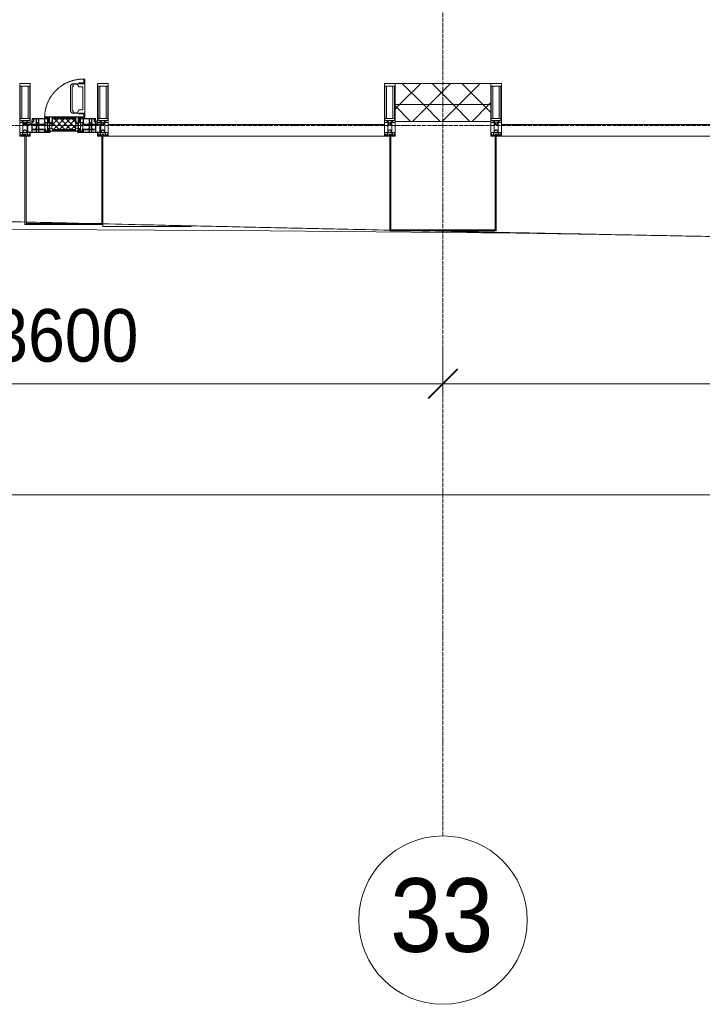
# Model space of a CAD drawing. Header units: millimetres. Extents: x 108703 to 201767, y 7718 to 232073.
# Tile 20 of 43: x 127540 to 130782, y 11226 to 15903. Entities that reach past the tile are written whole.
import ezdxf

# ---------------------------------------------------------------- set-up
doc = ezdxf.new("R2010")
doc.units = ezdxf.units.MM
for name, pattern in [('-D1-02х01', [3, 2, -1]), ('ADSK_Линия сетки', [25, 20, -2.5, 0, -2.5]), ('Линия сетки', [25, 20, -2.5, 0, -2.5])]:
    doc.linetypes.add(name, pattern=pattern)
for name, color, linetype, lineweight in [('Импосты витража', 7, 'Continuous', 18), ('Колонны', 7, 'Continuous', 18), ('Окна', 7, 'Continuous', 18), ('Оси', 7, 'Continuous', 9), ('Панели витража', 7, 'Continuous', 18), ('Размеры', 7, 'Continuous', 9), ('Размеры-100', 7, 'Continuous', 9), ('Стены разрез', 7, 'Continuous', 40), ('Стены штриховка', 7, 'Continuous', 40), ('Форма', 7, 'Continuous', 18), ('Формообразующий элемент-перекрытие', 7, 'Continuous', 18), ('Элементы узлов', 7, 'Continuous', 18)]:
    doc.layers.add(name, color=color, linetype=linetype, lineweight=lineweight)
doc.styles.add('Arial', font='arial.ttf', dxfattribs={"width": 0.9, "height": 250})
doc.styles.add('Arial_1', font='arial.ttf', dxfattribs={"width": 0.9, "height": 350})
doc.dimstyles.new('Основной_2_5_мм', dxfattribs={"dimscale": 304.8, "dimtxt": 255.06485, "dimasz": 0.463911, "dimexe": 0.492126, "dimexo": 0.492126, "dimgap": 0.098425, "dimtad": 1, "dimdec": 0, "dimdsep": 46, "dimtxsty": 'Arial', "dimblk1": 'OBLIQUE', "dimblk2": 'OBLIQUE', "dimsah": 1, "dimcen": 0.09, "dimdle": 0.492126, "dimazin": 2, "dimtfac": 1, "dimtdec": 4, "dimtix": 1, "dimtmove": 0, "dimatfit": 3, "dimfxl": 1, "dimtvp": 1, "dimtolj": 1, "dimtzin": 0, "dimlwd": 20, "dimlwe": 20, "dimarcsym": 2})
pattern_1 = [(45, (0, 0), (-70.71068, 70.71068), []), (135, (0, 0), (-70.71068, -70.71068), [])]

# ---------------------------------------------------------------- blocks, each defined once
blk = doc.blocks.new('Rectangular Mullion - 50Wx250H-2623690-МКСС_К4_L25_84_600_')
at = {"layer": 'Элементы узлов', "color": 253, "lineweight": 5, "true_color": 0xaaaaaa}
for p, q in [((-25, 65.2), (-25, 250)), ((-25, 250), (0, 250)), ((-23, 237.3), (0, 237.3)), ((-23, 237.3), (-23, 73.6)), ((-14.9, 84), (-14.9, 237.3)), ((25, 250), (0, 250)), ((23, 237.3), (0, 237.3)), ((14.9, 84), (14.9, 237.3)), ((23, 237.3), (23, 73.6)), ((25, 65.2), (25, 250)), ((-14, 65.2), (-25, 65.2)), ((0, 84), (-23, 84)), ((-0.5, 73.6), (-23, 73.6)), ((-14, 71.3), (-14, 65.2)), ((-10, 71.3), (-14, 71.3)), ((-10, 53), (-10, 71.3)), ((-8.7, 53), (-10, 53)), ((-10, 53), (-10, 17)), ((-8.7, 53), (-7, 54.7)), ((-7, 65.2), (-5.9, 67.3)), ((-7, 65.2), (-7, 54.7)), ((-4.1, 67.3), (-5.9, 67.3)), ((-4.1, 67.3), (-2.9, 65.1)), ((-2.9, 65.1), (-2.9, 54.6)), ((-1.3, 53), (-2.9, 54.6)), ((0, 53), (-1.3, 53)), ((0, 84), (23, 84)), ((0, 53), (1.3, 53)), ((0.5, 73.6), (23, 73.6)), ((1.3, 53), (2.9, 54.6)), ((4.1, 67.3), (2.9, 65.1)), ((2.9, 65.1), (2.9, 54.6)), ((4.1, 67.3), (5.9, 67.3)), ((7, 65.2), (5.9, 67.3)), ((7, 65.2), (7, 54.7)), ((8.7, 53), (7, 54.7)), ((8.7, 53), (10, 53)), ((10, 71.3), (14, 71.3)), ((10, 53), (10, 71.3)), ((10, 53), (10, 17)), ((14, 71.3), (14, 65.2)), ((14, 65.2), (25, 65.2)), ((-23.8, 14.6), (-25, 14.2)), ((-25, 0), (-25, 14.2)), ((-22.3, 17), (-23.8, 17)), ((-23.8, 17), (-23.8, 14.6)), ((-22.5, 10.6), (-23.8, 14.6)), ((-22.5, 10.6), (-23.7, 9.9)), ((-23.7, 1.3), (-23.7, 9.9)), ((-23.7, 1.3), (-11.8, 1.3)), ((-23.2, 10.2), (-22.5, 8)), ((-22.5, 8), (-22.5, 4.5)), ((-21.3, 4.5), (-22.5, 4.5)), ((-22.3, 17), (-22.3, 16)), ((-22.3, 16), (-21.3, 16)), ((-19, 17.6), (-21.3, 16)), ((-21.3, 4.5), (-21.3, 6.5)), ((-21.3, 6.5), (-14.2, 6.5)), ((-18.4, 16.6), (-19, 17.6)), ((-7.4, 16.6), (-18.4, 16.6)), ((-14.2, 6.5), (-14.2, 4.5)), ((-13.2, 4.5), (-14.2, 4.5)), ((-13.2, 4.5), (-12.2, 7.2)), ((-12.7, 7.6), (-11.3, 11.4)), ((-12.7, 7.6), (-11.8, 6.9)), ((-12.2, 9), (-12.2, 14.8)), ((-12.2, 14.8), (0, 14.8)), ((-11.8, 1.3), (-11.8, 6.9)), ((-10.5, 11.2), (-11.3, 11.4)), ((-10.5, 1.5), (-10.5, 11.2)), ((-4.8, 1.5), (-10.5, 1.5)), ((-10, 17), (-7.5, 17)), ((-8.5, 23), (-1.5, 30)), ((-8.5, 18.5), (-8.5, 23)), ((-7.5, 18.5), (-8.5, 18.5)), ((-7.5, 17), (-7.5, 18.5)), ((-7.4, 18), (-7.4, 16.6)), ((-2.6, 18), (-7.4, 18)), ((0, 8), (-4.8, 8)), ((-4.8, 1.5), (-4.8, 8)), ((-2.6, 18), (-2.6, 16.8)), ((-2.6, 16.8), (0, 16.8)), ((-1.5, 30), (0, 30)), ((1.5, 30), (0, 30)), ((2.6, 16.8), (0, 16.8)), ((0, 14.8), (0, 16.8)), ((0, 14.8), (0, 16.8)), ((12.2, 14.8), (0, 14.8)), ((0, 0), (0, 8)), ((0, 8), (4.8, 8)), ((0, 0), (0, 8)), ((8.5, 23), (1.5, 30)), ((2.6, 18), (2.6, 16.8)), ((2.6, 18), (7.4, 18)), ((4.8, 1.5), (4.8, 8)), ((4.8, 1.5), (10.5, 1.5)), ((7.4, 18), (7.4, 16.6)), ((7.4, 16.6), (18.4, 16.6)), ((7.5, 18.5), (8.5, 18.5)), ((7.5, 17), (7.5, 18.5)), ((10, 17), (7.5, 17)), ((8.5, 18.5), (8.5, 23)), ((10.5, 11.2), (11.3, 11.4)), ((10.5, 1.5), (10.5, 11.2)), ((12.7, 7.6), (11.3, 11.4)), ((12.7, 7.6), (11.8, 6.9)), ((11.8, 1.3), (11.8, 6.9)), ((23.7, 1.3), (11.8, 1.3)), ((12.2, 9), (12.2, 14.8)), ((13.2, 4.5), (12.2, 7.2)), ((13.2, 4.5), (14.2, 4.5)), ((21.3, 6.5), (14.2, 6.5)), ((14.2, 6.5), (14.2, 4.5)), ((18.4, 16.6), (19, 17.6)), ((19, 17.6), (21.3, 16)), ((22.3, 16), (21.3, 16)), ((21.3, 4.5), (21.3, 6.5)), ((21.3, 4.5), (22.5, 4.5)), ((22.3, 17), (22.3, 16)), ((22.3, 17), (23.8, 17)), ((22.5, 10.6), (23.8, 14.6)), ((22.5, 10.6), (23.7, 9.9)), ((23.2, 10.2), (22.5, 8)), ((22.5, 8), (22.5, 4.5)), ((23.7, 1.3), (23.7, 9.9)), ((23.8, 17), (23.8, 14.6)), ((23.8, 14.6), (25, 14.2)), ((25, 0), (25, 14.2)), ((-25, 0), (0, 0)), ((25, 0), (0, 0))]:
    blk.add_line(p, q, dxfattribs=at)
for centre, start, end in [((-0.5, 73.1), 360, 90), ((0.5, 73.1), 90, 180)]:
    blk.add_arc(centre, 0.5, start, end, dxfattribs=at)
blk = doc.blocks.new('Rectangular Mullion - R_StandardFrame_50Wx250H-V29-МКСС_К4_L25_84_600_')
at = {"layer": 'Импосты витража', "color": 253, "lineweight": 5, "true_color": 0xaaaaaa}
for p, q in [((-25, -250), (-25, 0)), ((-25, 0), (0, 0)), ((5, 0), (25, 0)), ((25, 0), (25, -250)), ((25, -250), (-25, -250))]:
    blk.add_line(p, q, dxfattribs=at)
blk = doc.blocks.new('System Panel - A_PAN_Glass-7508020-МКСС_К4_L25_84_600_')
at = {"layer": 'Панели витража', "color": 253, "lineweight": 5, "true_color": 0xaaaaaa}
for p, q in [((656.25, 55), (-656.25, 55)), ((-656.25, 55), (-656.25, 0)), ((656.25, 0), (656.25, 55)), ((-656.25, 0), (656.25, 0))]:
    blk.add_line(p, q, dxfattribs=at)
blk = doc.blocks.new('A_PAN_Створка - 383мм-V32-МКСС_К4_L25_84_600_')
at = {"layer": 'Панели витража', "lineweight": 5}
h = blk.add_hatch(dxfattribs=at)
h.set_pattern_fill('FP_6', color=256, style=0, pattern_type=2)
h.set_pattern_definition([(45, (-127750, -15350), (-14.1421356, 14.1421356), []), (135, (-127750, -15350), (-14.1421356, -14.1421356), [])])
h.paths.add_polyline_path([(-54.5, 31.8), (54.5, 31.8), (54.9, 34.1), (57.2, 36.4), (57.2, 60.8), (54.6, 63.4), (53.6, 82.7), (-54.6, 81.8), (-54.6, 63.4), (-57.2, 60.8), (-57.2, 36.4), (-54.9, 34.1)])
at = {"layer": 'Окна', "lineweight": 5}
for p, q in [((39.7, 249), (31.1, 240.4)), ((31.1, 117.6), (31.1, 240.4)), ((41.4, 234.2), (39.1, 233.8)), ((70.1, 249), (39.7, 249)), ((41.4, 234.2), (43.5, 236.3)), ((45, 244.7), (42.3, 239.8)), ((42.3, 239.8), (43.5, 236.3)), ((45.9, 246.8), (45, 244.7)), ((63.3, 246.8), (45.9, 246.8)), ((64.1, 245), (63.3, 246.8)), ((64.1, 245), (66.7, 241)), ((66.7, 241), (68.6, 239.7)), ((68.6, 239.7), (68.6, 236.4)), ((68.6, 236.4), (71.1, 233.9)), ((70.1, 252.9), (70.1, 249)), ((95.1, 252.9), (70.1, 252.9)), ((71.1, 233.9), (89.5, 233.9)), ((74.1, 248.4), (74.1, 252.9)), ((89.1, 248.4), (74.1, 248.4)), ((89.1, 252.9), (89.1, 248.4)), ((89.5, 233.9), (90.6, 232.8)), ((93.1, 248.4), (93.1, 252.9)), ((97.9, 248.4), (93.1, 248.4)), ((95.1, 270.5), (95.1, 252.9)), ((99.6, 270.5), (95.1, 270.5)), ((97.9, 262.4), (95.1, 262.4)), ((97.9, 262.4), (97.9, 248.4)), ((99.6, 270.5), (99.6, 87.5)), ((39.1, 179), (39.1, 233.8)), ((90.6, 125.2), (90.6, 232.8)), ((39.1, 179), (39.1, 124.2)), ((39.7, 109), (31.1, 117.6)), ((41.4, 123.8), (39.1, 124.2)), ((70.1, 109), (39.7, 109)), ((41.4, 123.8), (43.5, 121.7)), ((42.3, 118.2), (43.5, 121.7)), ((45, 113.3), (42.3, 118.2)), ((45.9, 111.2), (45, 113.3)), ((63.3, 111.2), (45.9, 111.2)), ((64.1, 113), (63.3, 111.2)), ((64.1, 113), (66.7, 117)), ((66.7, 117), (68.6, 118.3)), ((68.6, 121.6), (71.1, 124.1)), ((68.6, 118.3), (68.6, 121.6)), ((70.1, 105.1), (70.1, 109)), ((95.1, 105.1), (70.1, 105.1)), ((71.1, 124.1), (89.5, 124.1)), ((74.1, 109.6), (74.1, 105.1)), ((89.1, 109.6), (74.1, 109.6)), ((89.1, 105.1), (89.1, 109.6)), ((89.5, 124.1), (90.6, 125.2)), ((93.1, 109.6), (93.1, 105.1)), ((97.9, 109.6), (93.1, 109.6)), ((95.1, 87.5), (95.1, 105.1)), ((97.9, 95.6), (95.1, 95.6)), ((97.9, 95.6), (97.9, 109.6)), ((-171, 57), (-156, 57)), ((-171, 17), (-171, 57)), ((-153, 73.5), (-150, 73.5)), ((-153, 60), (-153, 73.5)), ((-150, 84), (-78, 84)), ((-150, 73.5), (-150, 84)), ((-91.5, 92), (91.5, 92)), ((-91.5, 87.5), (-91.5, 92)), ((-73.9, 87.5), (-91.5, 87.5)), ((-78, 84), (-78, 23.5)), ((-73.9, 62.5), (-73.9, 87.5)), ((-70, 62.5), (-73.9, 62.5)), ((-70, 32.1), (-70, 62.5)), ((70, 62.5), (70, 32.1)), ((73.9, 62.5), (70, 62.5)), ((73.9, 87.5), (73.9, 62.5)), ((91.5, 87.5), (73.9, 87.5)), ((78, 84), (150, 84)), ((78, 23.5), (78, 84)), ((91.5, 92), (91.5, 87.5)), ((99.6, 87.5), (95.1, 87.5)), ((150, 84), (150, 73.5)), ((150, 73.5), (153, 73.5)), ((153, 73.5), (153, 60)), ((156, 57), (171, 57)), ((171, 57), (171, 17)), ((-67.9, 17), (-171, 17)), ((-78, 23.5), (-67.9, 23.5)), ((-61.4, 23.5), (-70, 32.1)), ((-67.9, 23.5), (-64.6, 26.8)), ((-67.9, 17), (-67.9, 23.5)), ((-61.4, 23.5), (-67.9, 17)), ((-64.6, 26.8), (-61.4, 23.5)), ((61.4, 23.5), (-61.4, 23.5)), ((70, 32.1), (61.4, 23.5)), ((61.4, 23.5), (64.6, 26.8)), ((67.9, 17), (61.4, 23.5)), ((64.6, 26.8), (67.9, 23.5)), ((67.9, 23.5), (67.9, 17)), ((67.9, 23.5), (78, 23.5)), ((171, 17), (67.9, 17))]:
    blk.add_line(p, q, dxfattribs=at)
at = {"layer": 'Окна', "color": 253, "lineweight": 5, "true_color": 0xaaaaaa}
for p, q in [((-171, 55.5), (-152, 55.5)), ((-152, 20), (-152, 73.5)), ((-150.5, 69.5), (-150.5, 73.5)), ((-145, 69.5), (-150.5, 69.5)), ((-150.5, 33.6), (-150.5, 68)), ((-150.5, 68), (-143.5, 68)), ((-150.5, 56.6), (-132.4, 56.6)), ((-136.4, 52.4), (-150.5, 52.4)), ((-148.5, 82.5), (-132.4, 82.5)), ((-148.5, 81), (-148.5, 82.5)), ((-143.5, 81), (-148.5, 81)), ((-145, 69.5), (-145, 79.5)), ((-143.5, 68), (-143.5, 81)), ((-137.2, 54.8), (-135.8, 50.8)), ((-132.5, 54.8), (-137.2, 54.8)), ((-132.1, 49), (-135.8, 50.8)), ((-132.5, 53.8), (-133.4, 52)), ((-133.4, 52), (-130.1, 50.4)), ((-132.5, 53.8), (-132.5, 54.8)), ((-132.4, 56.6), (-132.4, 82.5)), ((-132.1, 49), (-132.1, 36.8)), ((-131, 82.5), (-120.8, 82.5)), ((-131, 82.5), (-131, 64.6)), ((-131, 64.6), (-120.8, 64.6)), ((-131, 56.5), (-131, 62.6)), ((-120.8, 62.6), (-131, 62.6)), ((-131, 56.5), (-120.8, 56.5)), ((-131, 55.1), (-131, 52.7)), ((-120.8, 55.1), (-131, 55.1)), ((-129.4, 51.1), (-131, 52.7)), ((-130.1, 50.4), (-129.4, 51.1)), ((-130.1, 35.3), (-130.1, 50.4)), ((-122.4, 51.1), (-120.8, 52.7)), ((-121.7, 50.4), (-122.4, 51.1)), ((-118.4, 52), (-121.7, 50.4)), ((-121.7, 35.3), (-121.7, 50.4)), ((-120.8, 82.5), (-120.8, 64.6)), ((-120.8, 56.5), (-120.8, 62.6)), ((-120.8, 55.1), (-120.8, 52.7)), ((-119.7, 49), (-115.9, 50.8)), ((-119.7, 49), (-119.7, 36.8)), ((-119.3, 82.5), (-92.5, 82.5)), ((-119.3, 56.6), (-119.3, 82.5)), ((-92.5, 56.6), (-119.3, 56.6)), ((-119.3, 54.8), (-114.6, 54.8)), ((-119.3, 53.8), (-119.3, 54.8)), ((-119.3, 53.8), (-118.4, 52)), ((-114.6, 54.8), (-115.9, 50.8)), ((-94.1, 52.5), (-115.3, 52.5)), ((-89.9, 50.9), (-94.1, 52.5)), ((-92.5, 56.6), (-92.5, 82.5)), ((-90.8, 82.5), (-79.5, 82.5)), ((-90.8, 64.6), (-90.8, 82.5)), ((-80.1, 64.6), (-90.8, 64.6)), ((-90.8, 62.7), (-90.8, 56.6)), ((-80.4, 62.7), (-90.8, 62.7)), ((-90.8, 56.6), (-85.9, 56.6)), ((-89.9, 52.2), (-88.6, 53.5)), ((-89.9, 52.2), (-89.9, 50.9)), ((-89.9, 35.1), (-89.9, 50.9)), ((-85.9, 53.5), (-88.6, 53.5)), ((-85.9, 56.6), (-85.9, 53.5)), ((-85.9, 53.5), (-78, 45.6)), ((-85, 84), (-85, 87.5)), ((-85, 87.5), (-78, 87.5)), ((-78, 84), (-85, 84)), ((-80.4, 61.1), (-80.4, 62.7)), ((-78, 61.1), (-80.4, 61.1)), ((-80.1, 66.1), (-80.1, 64.6)), ((-78, 66.1), (-80.1, 66.1)), ((-79.5, 82.5), (-79.5, 80.6)), ((-79.5, 80.6), (-78, 80.6)), ((-78, 87.5), (-78, 84)), ((-78, 66.1), (-78, 61.1)), ((78, 87.5), (78, 84)), ((85, 87.5), (78, 87.5)), ((78, 84), (85, 84)), ((79.5, 80.6), (78, 80.6)), ((78, 66.1), (78, 61.1)), ((78, 66.1), (80.1, 66.1)), ((78, 61.1), (80.4, 61.1)), ((85.9, 53.5), (78, 45.6)), ((90.8, 82.5), (79.5, 82.5)), ((79.5, 82.5), (79.5, 80.6)), ((80.1, 66.1), (80.1, 64.6)), ((80.1, 64.6), (90.8, 64.6)), ((80.4, 62.7), (90.8, 62.7)), ((80.4, 61.1), (80.4, 62.7)), ((85, 84), (85, 87.5)), ((85.9, 56.6), (85.9, 53.5)), ((90.8, 56.6), (85.9, 56.6)), ((85.9, 53.5), (88.6, 53.5)), ((89.9, 52.2), (88.6, 53.5)), ((89.9, 50.9), (94.1, 52.5)), ((89.9, 52.2), (89.9, 50.9)), ((89.9, 35.1), (89.9, 50.9)), ((90.8, 64.6), (90.8, 82.5)), ((90.8, 62.7), (90.8, 56.6)), ((119.3, 82.5), (92.5, 82.5)), ((92.5, 56.6), (92.5, 82.5)), ((92.5, 56.6), (119.3, 56.6)), ((94.1, 52.5), (115.3, 52.5)), ((114.6, 54.8), (115.9, 50.8)), ((119.3, 54.8), (114.6, 54.8)), ((119.7, 49), (115.9, 50.8)), ((119.3, 53.8), (118.4, 52)), ((118.4, 52), (121.7, 50.4)), ((119.3, 56.6), (119.3, 82.5)), ((119.3, 53.8), (119.3, 54.8)), ((119.7, 49), (119.7, 36.8)), ((120.8, 82.5), (120.8, 64.6)), ((131, 82.5), (120.8, 82.5)), ((131, 64.6), (120.8, 64.6)), ((120.8, 56.5), (120.8, 62.6)), ((120.8, 62.6), (131, 62.6)), ((131, 56.5), (120.8, 56.5)), ((120.8, 55.1), (120.8, 52.7)), ((120.8, 55.1), (131, 55.1)), ((122.4, 51.1), (120.8, 52.7)), ((121.7, 50.4), (122.4, 51.1)), ((121.7, 35.3), (121.7, 50.4)), ((129.4, 51.1), (131, 52.7)), ((130.1, 50.4), (129.4, 51.1)), ((133.4, 52), (130.1, 50.4)), ((130.1, 35.3), (130.1, 50.4)), ((131, 82.5), (131, 64.6)), ((131, 56.5), (131, 62.6)), ((131, 55.1), (131, 52.7)), ((132.1, 49), (135.8, 50.8)), ((132.1, 49), (132.1, 36.8)), ((132.4, 56.6), (132.4, 82.5)), ((148.5, 82.5), (132.4, 82.5)), ((150.5, 56.6), (132.4, 56.6)), ((132.5, 54.8), (137.2, 54.8)), ((132.5, 53.8), (132.5, 54.8)), ((132.5, 53.8), (133.4, 52)), ((137.2, 54.8), (135.8, 50.8)), ((136.4, 52.4), (150.5, 52.4)), ((143.5, 81), (148.5, 81)), ((143.5, 68), (143.5, 81)), ((150.5, 68), (143.5, 68)), ((145, 69.5), (145, 79.5)), ((145, 69.5), (150.5, 69.5)), ((148.5, 81), (148.5, 82.5)), ((150.5, 69.5), (150.5, 73.5)), ((150.5, 33.6), (150.5, 68)), ((152, 20), (152, 73.5)), ((171, 55.5), (152, 55.5)), ((-171, 18.5), (-153.5, 18.5)), ((-153.5, 18.5), (-152, 20)), ((-136.3, 33.6), (-150.5, 33.6)), ((-150.5, 29.4), (-132.4, 29.4)), ((-150.5, 17), (-150.5, 29.4)), ((-132.4, 18.6), (-150.5, 18.6)), ((-137.2, 31), (-135.8, 35)), ((-132.5, 31), (-137.2, 31)), ((-132.1, 36.8), (-135.8, 35)), ((-133.4, 33.7), (-130.1, 35.3)), ((-132.5, 31.9), (-133.4, 33.7)), ((-132.5, 31.9), (-132.5, 31)), ((-132.4, 29.4), (-132.4, 18.6)), ((-129.4, 34.6), (-131, 33)), ((-131, 30.9), (-131, 33)), ((-120.8, 30.9), (-131, 30.9)), ((-131, 29.5), (-120.8, 29.5)), ((-131, 18.2), (-131, 29.5)), ((-120.8, 18.2), (-131, 18.2)), ((-130.1, 35.3), (-129.4, 34.6)), ((-121.7, 35.3), (-122.4, 34.6)), ((-122.4, 34.6), (-120.8, 33)), ((-118.4, 33.7), (-121.7, 35.3)), ((-120.8, 30.9), (-120.8, 33)), ((-120.8, 18.2), (-120.8, 29.5)), ((-119.7, 36.8), (-115.9, 35)), ((-119.3, 31.9), (-118.4, 33.7)), ((-119.3, 31.9), (-119.3, 31)), ((-119.3, 31), (-114.6, 31)), ((-92.5, 29.4), (-119.3, 29.4)), ((-119.3, 29.4), (-119.3, 18.6)), ((-119.3, 18.6), (-92.5, 18.6)), ((-114.6, 31), (-115.9, 35)), ((-94.1, 33.5), (-115.4, 33.5)), ((-89.9, 35.1), (-94.1, 33.5)), ((-92.5, 18.6), (-92.5, 29.4)), ((-90.8, 18.5), (-90.8, 29.4)), ((-90.8, 29.4), (-85.9, 29.4)), ((-87.3, 18.5), (-90.8, 18.5)), ((-89.9, 32.5), (-89.9, 35.1)), ((-85.9, 32.5), (-89.9, 32.5)), ((-87.3, 21.9), (-85.9, 21.9)), ((-87.3, 20.4), (-87.3, 21.9)), ((-87.3, 20.4), (-87.3, 18.5)), ((-84.8, 20.4), (-87.3, 20.4)), ((-85.9, 29.4), (-85.9, 32.5)), ((-85.9, 21.9), (-85.9, 29.4)), ((-85.9, 18.2), (-85.9, 20.4)), ((-75.9, 18.2), (-85.9, 18.2)), ((-83.4, 20.4), (-84.8, 20.4)), ((-70, 33.8), (-83.4, 20.4)), ((-78, 45.6), (-78, 36.8)), ((-78, 36.8), (-70, 36.8)), ((-75.9, 23.5), (-73, 23.5)), ((-75.9, 21.5), (-75.9, 23.5)), ((-75.9, 21.5), (-75.9, 18.2)), ((-74.9, 21.5), (-75.9, 21.5)), ((-74.9, 17.9), (-74.9, 21.5)), ((-68.9, 17.9), (-74.9, 17.9)), ((-67.2, 29.3), (-73, 23.5)), ((-70, 36.8), (-70, 33.8)), ((-68.9, 21.5), (-68.9, 17.9)), ((-67.9, 21.5), (-68.9, 21.5)), ((-67.9, 23.5), (-64.6, 26.8)), ((-67.9, 21.5), (-67.9, 23.5)), ((-64.6, 26.8), (-67.2, 29.3)), ((64.6, 26.8), (67.2, 29.3)), ((67.9, 23.5), (64.6, 26.8)), ((67.2, 29.3), (73, 23.5)), ((67.9, 21.5), (67.9, 23.5)), ((67.9, 21.5), (68.9, 21.5)), ((68.9, 21.5), (68.9, 17.9)), ((68.9, 17.9), (74.9, 17.9)), ((70, 36.8), (70, 33.8)), ((78, 36.8), (70, 36.8)), ((70, 33.8), (83.4, 20.4)), ((75.9, 23.5), (73, 23.5)), ((74.9, 21.5), (75.9, 21.5)), ((74.9, 17.9), (74.9, 21.5)), ((75.9, 21.5), (75.9, 23.5)), ((75.9, 21.5), (75.9, 18.2)), ((75.9, 18.2), (85.9, 18.2)), ((78, 45.6), (78, 36.8)), ((83.4, 20.4), (84.8, 20.4)), ((84.8, 20.4), (87.3, 20.4)), ((85.9, 32.5), (89.9, 32.5)), ((85.9, 29.4), (85.9, 32.5)), ((85.9, 21.9), (85.9, 29.4)), ((90.8, 29.4), (85.9, 29.4)), ((87.3, 21.9), (85.9, 21.9)), ((85.9, 18.2), (85.9, 20.4)), ((87.3, 20.4), (87.3, 21.9)), ((87.3, 20.4), (87.3, 18.5)), ((87.3, 18.5), (90.8, 18.5)), ((89.9, 35.1), (94.1, 33.5)), ((89.9, 32.5), (89.9, 35.1)), ((90.8, 18.5), (90.8, 29.4)), ((92.5, 18.6), (92.5, 29.4)), ((92.5, 29.4), (119.3, 29.4)), ((119.3, 18.6), (92.5, 18.6)), ((94.1, 33.5), (115.4, 33.5)), ((114.6, 31), (115.9, 35)), ((119.3, 31), (114.6, 31)), ((119.7, 36.8), (115.9, 35)), ((118.4, 33.7), (121.7, 35.3)), ((119.3, 31.9), (118.4, 33.7)), ((119.3, 31.9), (119.3, 31)), ((119.3, 29.4), (119.3, 18.6)), ((122.4, 34.6), (120.8, 33)), ((120.8, 30.9), (120.8, 33)), ((120.8, 30.9), (131, 30.9)), ((120.8, 18.2), (120.8, 29.5)), ((131, 29.5), (120.8, 29.5)), ((120.8, 18.2), (131, 18.2)), ((121.7, 35.3), (122.4, 34.6)), ((130.1, 35.3), (129.4, 34.6)), ((129.4, 34.6), (131, 33)), ((133.4, 33.7), (130.1, 35.3)), ((131, 30.9), (131, 33)), ((131, 18.2), (131, 29.5)), ((132.1, 36.8), (135.8, 35)), ((150.5, 29.4), (132.4, 29.4)), ((132.4, 29.4), (132.4, 18.6)), ((132.4, 18.6), (150.5, 18.6)), ((132.5, 31.9), (133.4, 33.7)), ((132.5, 31.9), (132.5, 31)), ((132.5, 31), (137.2, 31)), ((137.2, 31), (135.8, 35)), ((136.3, 33.6), (150.5, 33.6)), ((150.5, 17), (150.5, 29.4)), ((153.5, 18.5), (152, 20)), ((171, 18.5), (153.5, 18.5))]:
    blk.add_line(p, q, dxfattribs=at)
at = {"layer": 'Окна', "linetype": '-D1-02х01', "lineweight": 5}
blk.add_arc((91.4, 87.5), 183, 88.8555, 178.5909, dxfattribs=at)
at = {"layer": 'Окна', "lineweight": 5}
for centre, start, end in [((-156, 60), 270, 360), ((156, 60), 180, 270)]:
    blk.add_arc(centre, 3, start, end, dxfattribs=at)
at = {"layer": 'Элементы узлов', "color": 253, "lineweight": 5, "true_color": 0xaaaaaa}
for p, q in [((-91.5, 92), (-91.5, 87.5)), ((-91.5, 92), (91.5, 92)), ((-91.5, 87.5), (-73.9, 87.5)), ((-83.4, 90.3), (-69.4, 90.3)), ((-83.4, 90.3), (-83.4, 87.5)), ((-73.9, 87.5), (-73.9, 62.5)), ((-69.4, 85.5), (-73.9, 85.5)), ((-73.9, 81.5), (-69.4, 81.5)), ((-69.4, 66.5), (-73.9, 66.5)), ((-73.9, 62.5), (-70, 62.5)), ((-70, 62.5), (-70, 32.1)), ((-69.4, 90.3), (-69.4, 85.5)), ((-69.4, 81.5), (-69.4, 66.5)), ((-67.9, 89.3), (-66.9, 90.3)), ((-67.9, 62.5), (-67.9, 89.3)), ((-61.7, 62.5), (-67.9, 62.5)), ((-66, 56.5), (-67.8, 55.7)), ((-67.8, 55.7), (-67.8, 38.3)), ((-66.9, 90.3), (-57.4, 90.3)), ((-66, 56.5), (-62, 59.1)), ((-62, 59.1), (-60.7, 61)), ((-60.1, 67.7), (-61.7, 64.9)), ((-61.7, 64.9), (-61.7, 62.5)), ((-60.7, 61), (-57.4, 61)), ((-56.4, 67.7), (-60.1, 67.7)), ((-57.4, 90.3), (-56.4, 89.4)), ((-57.4, 61), (-54.9, 63.5)), ((-54.6, 63.4), (-57.2, 60.8)), ((-57.2, 60.8), (-57.2, 36.4)), ((-56.4, 89.4), (-56.4, 67.7)), ((-53.9, 90.3), (-54.9, 89.3)), ((-54.9, 89.3), (-54.9, 85.6)), ((-54.9, 85.6), (-53.9, 84.6)), ((-54.9, 81.9), (-53.8, 83)), ((-54.9, 63.5), (-54.9, 81.9)), ((-53.6, 82.7), (-54.6, 81.8)), ((-54.6, 81.8), (-54.6, 63.4)), ((53.9, 90.3), (-53.9, 90.3)), ((-53.9, 84.6), (53.9, 84.6)), ((53.8, 83), (-53.8, 83)), ((53.6, 82.7), (-53.6, 82.7)), ((54.6, 81.8), (53.6, 82.7)), ((54.9, 81.9), (53.8, 83)), ((53.9, 90.3), (54.9, 89.3)), ((54.9, 85.6), (53.9, 84.6)), ((54.6, 63.4), (54.6, 81.8)), ((57.2, 60.8), (54.6, 63.4)), ((54.9, 89.3), (54.9, 85.6)), ((54.9, 63.5), (54.9, 81.9)), ((57.4, 61), (54.9, 63.5)), ((57.4, 90.3), (56.4, 89.4)), ((56.4, 89.4), (56.4, 67.7)), ((56.4, 67.7), (60.1, 67.7)), ((57.2, 36.4), (57.2, 60.8)), ((66.9, 90.3), (57.4, 90.3)), ((60.7, 61), (57.4, 61)), ((60.1, 67.7), (61.7, 64.9)), ((62, 59.1), (60.7, 61)), ((61.7, 64.9), (61.7, 62.5)), ((61.7, 62.5), (67.9, 62.5)), ((66, 56.5), (62, 59.1)), ((66, 56.5), (67.8, 55.7)), ((67.9, 89.3), (66.9, 90.3)), ((67.8, 55.7), (67.8, 38.3)), ((67.9, 62.5), (67.9, 89.3)), ((69.4, 90.3), (69.4, 85.5)), ((83.4, 90.3), (69.4, 90.3)), ((69.4, 85.5), (73.9, 85.5)), ((69.4, 81.5), (69.4, 66.5)), ((73.9, 81.5), (69.4, 81.5)), ((69.4, 66.5), (73.9, 66.5)), ((70, 62.5), (70, 32.1)), ((73.9, 62.5), (70, 62.5)), ((91.5, 87.5), (73.9, 87.5)), ((73.9, 87.5), (73.9, 62.5)), ((83.4, 90.3), (83.4, 87.5)), ((91.5, 92), (91.5, 87.5)), ((-70, 32.1), (-61.4, 23.5)), ((-67.8, 38.3), (-65.7, 37.4)), ((-65.7, 37.4), (-60.8, 34.7)), ((61.4, 23.5), (-61.4, 23.5)), ((-60.8, 34.7), (-57.3, 35.9)), ((-55.2, 33.8), (-57.3, 35.9)), ((-57.2, 36.4), (-54.9, 34.1)), ((-55.2, 33.8), (-54.8, 31.5)), ((-54.9, 34.1), (-54.5, 31.8)), ((-53.9, 30.5), (-54.9, 29.5)), ((-54.9, 29.5), (-54.9, 25.8)), ((-54.9, 25.8), (-53.9, 24.8)), ((0, 31.5), (-54.8, 31.5)), ((-54.5, 31.8), (54.5, 31.8)), ((53.9, 30.5), (-53.9, 30.5)), ((-53.9, 24.8), (53.9, 24.8)), ((0, 31.5), (54.8, 31.5)), ((53.9, 30.5), (54.9, 29.5)), ((54.9, 25.8), (53.9, 24.8)), ((54.5, 31.8), (54.9, 34.1)), ((55.2, 33.8), (54.8, 31.5)), ((54.9, 34.1), (57.2, 36.4)), ((54.9, 29.5), (54.9, 25.8)), ((55.2, 33.8), (57.3, 35.9)), ((60.8, 34.7), (57.3, 35.9)), ((65.7, 37.4), (60.8, 34.7)), ((70, 32.1), (61.4, 23.5)), ((67.8, 38.3), (65.7, 37.4))]:
    blk.add_line(p, q, dxfattribs=at)
blk = doc.blocks.new('Rectangular Mullion - R_StandardFrame_50Wx250H-V30-МКСС_К4_L25_84_600_')
at = {"layer": 'Импосты витража', "color": 253, "lineweight": 5, "true_color": 0xaaaaaa}
for p, q in [((-25, -250), (-25, 0)), ((-25, 0), (0, 0)), ((5, 0), (25, 0)), ((25, 0), (25, -17)), ((25, -57), (25, -250)), ((25, -250), (-25, -250))]:
    blk.add_line(p, q, dxfattribs=at)
blk = doc.blocks.new('Rectangular Mullion - R_StandardFrame_50Wx250H-V31-МКСС_К4_L25_84_600_')
at = {"layer": 'Импосты витража', "color": 253, "lineweight": 5, "true_color": 0xaaaaaa}
for p, q in [((-25, -17), (-25, 0)), ((-25, 0), (-5, 0)), ((0, 0), (25, 0)), ((25, 0), (25, -250)), ((-25, -250), (-25, -57)), ((25, -250), (-25, -250))]:
    blk.add_line(p, q, dxfattribs=at)
blk = doc.blocks.new('Rectangular Mullion - R_StandardFrame_50Wx250H-7505731-МКСС_К4_L25_84_600_')
at = {"layer": 'Импосты витража', "color": 253, "lineweight": 5, "true_color": 0xaaaaaa}
for p, q in [((-25, -250), (-25, 0)), ((-25, 0), (-5, 0)), ((0, 0), (25, 0)), ((25, 0), (25, -250)), ((25, -250), (-25, -250))]:
    blk.add_line(p, q, dxfattribs=at)
blk = doc.blocks.new('A_SLK_PAN_Type1 - Прямой тип панели-6537870-МКСС_К4_L25_84_600_')
at = {"layer": 'Колонны', "lineweight": 5}
for p, q in [((-252.5, 450), (252.5, 450)), ((-252.5, 0), (-252.5, 450)), ((-247.5, 445), (-247.5, 0)), ((247.5, 445), (-247.5, 445)), ((247.5, 0), (247.5, 445)), ((252.5, 450), (252.5, 0)), ((-247.5, 0), (-252.5, 0)), ((252.5, 0), (247.5, 0))]:
    blk.add_line(p, q, dxfattribs=at)
blk = doc.blocks.new('A_SLK_PAN_Type1 - Прямой тип панели Ф-1_1-7503881-МКСС_К4_L25_84_600_')
at = {"layer": 'Колонны', "lineweight": 5}
for p, q in [((-185, 420), (185, 420)), ((-185, 0), (-185, 420)), ((-180, 415), (-180, 0)), ((180, 415), (-180, 415)), ((180, 0), (180, 415)), ((185, 420), (185, 0)), ((-180, 0), (-185, 0)), ((185, 0), (180, 0))]:
    blk.add_line(p, q, dxfattribs=at)
blk = doc.blocks.new('A_OGR_PAN_Отлив - A_OGR_PAN_Отлив-6121902-МКСС_К4_L25_84_600_')
at = {"layer": 'Колонны', "color": 253, "lineweight": 5, "true_color": 0xaaaaaa}
for q in [(-681.2, -458.5), (-592, -460)]:
    blk.add_line((-681.2, -460), q, dxfattribs=at)
blk = doc.blocks.new('A_OGR_PAN_Отлив - A_OGR_PAN_Отлив-6121893-МКСС_К4_L25_84_600_')
at = {"layer": 'Колонны', "color": 253, "lineweight": 5, "true_color": 0xaaaaaa}
for q in [(-681.2, -421.2), (-262.6, -430)]:
    blk.add_line((-681.2, -430), q, dxfattribs=at)
blk = doc.blocks.new('135_SLK_K4_AR_FCD_rvt-1-МКСС_К4_L25_84_600_')
at = {"layer": 'Стены разрез', "lineweight": 5, "true_color": 0xaaaaaa}
h = blk.add_hatch(dxfattribs=at)
h.set_pattern_fill('FP_4', color=253, style=0, pattern_type=2)
h.set_pattern_definition(pattern_1)
h.paths.add_polyline_path([(129322.5, 15500), (129777.5, 15500), (129777.5, 15600), (129322.5, 15600)])
h = blk.add_hatch(dxfattribs=at)
h.set_pattern_fill('FP_4', color=253, style=0, pattern_type=2)
h.set_pattern_definition(pattern_1)
h.paths.add_polyline_path([(129322.5, 15420), (129777.5, 15420), (129777.5, 15500), (129322.5, 15500)])
at = {"layer": 'Стены разрез', "color": 253, "lineweight": 9, "true_color": 0xaaaaaa}
for p, q in [((129777.5, 15600), (129322.5, 15600)), ((129322.5, 15600), (129322.5, 15420)), ((129777.5, 15420), (129777.5, 15600)), ((129322.5, 15420), (129777.5, 15420))]:
    blk.add_line(p, q, dxfattribs=at)
at = {"layer": 'Стены штриховка', "color": 253, "lineweight": 9, "true_color": 0xaaaaaa}
blk.add_line((129777.5, 15500), (129322.5, 15500), dxfattribs=at)
at = {"layer": 'Форма', "color": 253, "lineweight": 5, "true_color": 0xaaaaaa, "flags": 128}
blk.add_lwpolyline([(114341.6, 14827.2), (118320, 14866.3), (121358.5, 14890.7), (123765.7, 14904.4), (125726.1, 14909.6), (127355.1, 14908.1), (128728.7, 14900.7), (129898.9, 14888.4), (130684.9, 14875.8)], dxfattribs=at)
at = {"layer": 'Форма', "color": 253, "lineweight": 9, "true_color": 0xaaaaaa}
for points, knots in [([(126002.1, 14980), (126033.4, 14979.2), (126163.9, 14975.9), (126393.5, 14970.2), (126690.7, 14962.8), (126987.8, 14955.6), (127235.7, 14949.7), (127428.1, 14945.1), (127521.4, 14942.9), (127565.1, 14941.9)], [-0.47784451, -0.47784451, -0.47784451, -0.47784451, -0.47368421, -0.46052632, -0.44736842, -0.43421053, -0.42105263, -0.41447368, -0.40867061, -0.40867061, -0.40867061, -0.40867061]), ([(127570, 14941.8), (127574.2, 14941.7), (127674.6, 14939.3), (127775, 14937), (127871.3, 14934.8)], [-0.40845302, -0.40845302, -0.40845302, -0.40845302, -0.40789474, -0.39511633, -0.39511633, -0.39511633, -0.39511633]), ([(127935, 14933.3), (128015.7, 14931.4), (128195.4, 14927.3), (128474.4, 14921.1), (128771.8, 14914.5), (129046.1, 14908.6), (129221.3, 14904.9), (129297.4, 14903.3)], [-0.39229491, -0.39229491, -0.39229491, -0.39229491, -0.38157895, -0.36842105, -0.35526316, -0.34210526, -0.33199387, -0.33199387, -0.33199387, -0.33199387]), ([(129463.3, 14899.8), (129530.1, 14898.5), (129696, 14895.1), (129961.1, 14889.7), (130258.3, 14883.9), (130555.5, 14878.2), (130852.9, 14872.7), (131150.4, 14867.4), (131447.6, 14862.3), (131695.3, 14858.1), (131893.5, 14854.9), (132042.2, 14852.6), (132191, 14850.3), (132389.2, 14847.3), (132624.7, 14843.8), (132810.6, 14841.2), (132897.4, 14840.1)], [-0.324651, -0.324651, -0.324651, -0.324651, -0.3157895, -0.3026316, -0.2894737, -0.2763158, -0.2631579, -0.25, -0.2368421, -0.2236842, -0.2171053, -0.2105263, -0.2039474, -0.1973684, -0.1842105, -0.1726801, -0.1726801, -0.1726801, -0.1726801])]:
    blk.add_open_spline(points, degree=3, knots=knots, dxfattribs=at)
at = {"layer": 'Формообразующий элемент-перекрытие', "color": 253, "lineweight": 5, "true_color": 0xaaaaaa}
blk.add_open_spline([(129485.7, 14897.5), (129474.5, 14897.7), (129463.2, 14897.9), (129452, 14898.1)], degree=3, dxfattribs=at)
at = {"layer": 'Импосты витража', "color": 253, "lineweight": 5, "true_color": 0xaaaaaa}
for p in [(127565, 15350), (127935, 15350), (129297.5, 15350), (129802.5, 15350)]:
    blk.add_blockref('Rectangular Mullion - 50Wx250H-2623690-МКСС_К4_L25_84_600_', p, dxfattribs=at)
at = {"layer": 'Импосты витража', "color": 253, "lineweight": 5, "true_color": 0xaaaaaa, "extrusion": (0, 0, -1), "rotation": 180}
for name, p in [('Rectangular Mullion - R_StandardFrame_50Wx250H-V30-МКСС_К4_L25_84_600_', (-127565, 15350)), ('Rectangular Mullion - R_StandardFrame_50Wx250H-V31-МКСС_К4_L25_84_600_', (-127935, 15350)), ('Rectangular Mullion - R_StandardFrame_50Wx250H-V29-МКСС_К4_L25_84_600_', (-129297.5, 15350)), ('Rectangular Mullion - R_StandardFrame_50Wx250H-7505731-МКСС_К4_L25_84_600_', (-129802.5, 15350))]:
    blk.add_blockref(name, p, dxfattribs=at)
at = {"layer": 'Колонны', "color": 253, "lineweight": 5, "true_color": 0xaaaaaa, "rotation": 180}
for name, p in [('A_SLK_PAN_Type1 - Прямой тип панели Ф-1_1-7503881-МКСС_К4_L25_84_600_', (127750, 15350)), ('A_SLK_PAN_Type1 - Прямой тип панели-6537870-МКСС_К4_L25_84_600_', (129550, 15350))]:
    blk.add_blockref(name, p, dxfattribs=at)
at = {"layer": 'Колонны', "color": 253, "lineweight": 5, "true_color": 0xaaaaaa}
for name, p in [('A_OGR_PAN_Отлив - A_OGR_PAN_Отлив-6121893-МКСС_К4_L25_84_600_', (128616.3, 15350)), ('A_OGR_PAN_Отлив - A_OGR_PAN_Отлив-6121902-МКСС_К4_L25_84_600_', (130483.8, 15350))]:
    blk.add_blockref(name, p, dxfattribs=at)
at = {"layer": 'Панели витража', "color": 253, "lineweight": 5, "true_color": 0xaaaaaa}
for name, p in [('A_PAN_Створка - 383мм-V32-МКСС_К4_L25_84_600_', (127750, 15350)), ('System Panel - A_PAN_Glass-7508020-МКСС_К4_L25_84_600_', (128616.3, 15350)), ('System Panel - A_PAN_Glass-7508020-МКСС_К4_L25_84_600_', (130483.8, 15350))]:
    blk.add_blockref(name, p, dxfattribs=at)
blk = doc.blocks.new('Ось сетки - Круг_Ø8 мм-6577-МКСС_К4_L25_84_600_')
at = {"layer": 'Оси', "lineweight": 20}
for start, end in [(360, 180), (180, 360)]:
    blk.add_arc((0, 0), 4, start, end, dxfattribs=at)
blk = doc.blocks.new('DIMBLOCK7-МКСС_К4_L25_84_600_')
at = {"layer": 'Размеры-100', "lineweight": 20, "transparency": 16777216}
for p, q in [((125950, 14173.9), (125950, 14323.9)), ((129550, 14173.9), (129550, 14323.9)), ((125950, 14173.9), (129550, 14173.9)), ((125950, 14173.9), (125950, 14123.9)), ((129550, 14173.9), (129550, 14123.9))]:
    blk.add_line(p, q, dxfattribs=at)
at = {"layer": 'Размеры-100', "lineweight": 40, "transparency": 16777216}
for p, q in [((125950, 14173.9), (126020.7, 14244.6)), ((129550, 14173.9), (129620.7, 14244.6)), ((125950, 14173.9), (125879.3, 14103.2)), ((129550, 14173.9), (129479.3, 14103.2))]:
    blk.add_line(p, q, dxfattribs=at)
at = {"layer": 'Размеры-100', "color": 0, "lineweight": 20, "transparency": 16777216, "insert": (127404.7, 14528.5), "char_height": 250, "width": 828.765, "attachment_point": 1, "line_spacing_factor": 0.941778, "style": 'Arial'}
blk.add_mtext('3600', dxfattribs=at)
blk = doc.blocks.new('_Oblique')
at = {"color": 0, "linetype": 'ByBlock', "lineweight": -2}
blk.add_line((-0.5, -0.5), (0.5, 0.5), dxfattribs=at)
blk = doc.blocks.new('DIMBLOCK8-МКСС_К4_L25_84_600_')
at = {"layer": 'Размеры-100', "lineweight": 20, "transparency": 16777216}
for p, q in [((129550, 14173.9), (129550, 14323.9)), ((133150, 14173.9), (133150, 14323.9)), ((129550, 14173.9), (133150, 14173.9)), ((129550, 14173.9), (129550, 14123.9)), ((133150, 14173.9), (133150, 14123.9))]:
    blk.add_line(p, q, dxfattribs=at)
at = {"layer": 'Размеры-100', "lineweight": 40, "transparency": 16777216}
for p, q in [((129550, 14173.9), (129620.7, 14244.6)), ((133150, 14173.9), (133220.7, 14244.6)), ((129550, 14173.9), (129479.3, 14103.2)), ((133150, 14173.9), (133079.3, 14103.2))]:
    blk.add_line(p, q, dxfattribs=at)
at = {"layer": 'Размеры-100', "color": 0, "lineweight": 20, "transparency": 16777216, "insert": (131004.7, 14528.5), "char_height": 250, "width": 828.765, "attachment_point": 1, "line_spacing_factor": 0.941778, "style": 'Arial'}
blk.add_mtext('3600', dxfattribs=at)
blk = doc.blocks.new('DIMBLOCK17-МКСС_К4_L25_84_600_')
at = {"layer": 'Размеры-100', "lineweight": 20, "transparency": 16777216}
for p, q in [((115150, 13646.3), (115150, 13796.3)), ((136750, 13646.3), (136750, 13796.3)), ((115000, 13646.3), (136900, 13646.3)), ((115150, 13646.3), (115150, 13596.3)), ((136750, 13646.3), (136750, 13596.3))]:
    blk.add_line(p, q, dxfattribs=at)
at = {"layer": 'Размеры-100', "lineweight": 40, "transparency": 16777216}
for p, q in [((115150, 13646.3), (115220.7, 13717)), ((136750, 13646.3), (136820.7, 13717)), ((115150, 13646.3), (115079.3, 13575.6)), ((136750, 13646.3), (136679.3, 13575.6))]:
    blk.add_line(p, q, dxfattribs=at)
at = {"layer": 'Размеры-100', "color": 0, "lineweight": 20, "transparency": 16777216, "insert": (125518.4, 14000.8), "char_height": 250, "width": 1035.956, "attachment_point": 1, "line_spacing_factor": 0.941778, "style": 'Arial'}
blk.add_mtext('21600', dxfattribs=at)

msp = doc.modelspace()

# ---------------------------------------------------------------- linework, layer by layer
at = {"layer": 'Оси', "linetype": 'Линия сетки'}
msp.add_line((129550, 12025.7), (129550, 33100), dxfattribs=at)
at = {"layer": 'Оси', "linetype": 'ADSK_Линия сетки'}
msp.add_line((136800, 15400), (109521, 15400), dxfattribs=at)

# ---------------------------------------------------------------- block references
at = {"lineweight": 5}
msp.add_blockref('135_SLK_K4_AR_FCD_rvt-1-МКСС_К4_L25_84_600_', (0, 0), dxfattribs=at)
at = {"layer": 'Оси', "lineweight": 20, "xscale": 99.99999999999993, "yscale": 99.99999999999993, "zscale": 99.99999999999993}
msp.add_blockref('Ось сетки - Круг_Ø8 мм-6577-МКСС_К4_L25_84_600_', (129550, 11625.7), dxfattribs=at)

# ---------------------------------------------------------------- texts
at = {"layer": 'Оси', "insert": (129299.4, 11824.7), "char_height": 350, "width": 606.076, "attachment_point": 1, "style": 'Arial_1'}
msp.add_mtext('33', dxfattribs=at)

# ---------------------------------------------------------------- dimensions: what is measured, and where the dimension line sits
at = {"layer": 'Размеры', "lineweight": 20}
for base, p1, p2, override, picture, middle in [((129550, 14173.9), (125950, 14273.9), (129550, 14273.9), {"dimpost": '<>', "dimfxl": 3600}, 'DIMBLOCK7-МКСС_К4_L25_84_600_', (127750, 14331.6)), ((133150, 14173.9), (129550, 14273.9), (133150, 14273.9), {"dimpost": '<>', "dimfxl": 3600}, 'DIMBLOCK8-МКСС_К4_L25_84_600_', (131350, 14331.6)), ((136750, 13646.3), (115150, 13746.3), (136750, 13746.3), {"dimpost": '<>', "dimfxl": 21600}, 'DIMBLOCK17-МКСС_К4_L25_84_600_', (125950, 13803.9))]:
    dim = msp.add_linear_dim(base=base, p1=p1, p2=p2, dimstyle='Основной_2_5_мм', override=override, dxfattribs=at)
    dim.commit()
    dim.dimension.update_dxf_attribs({"geometry": picture, "text_midpoint": middle})

doc.saveas('drawing.dxf')
